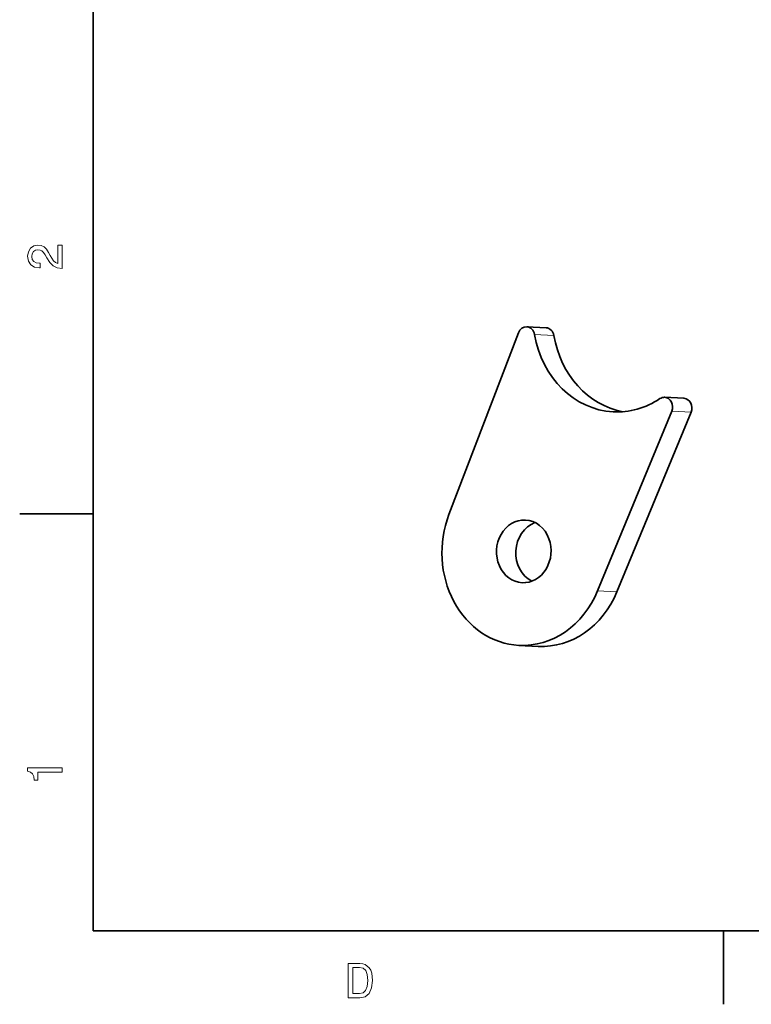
# Model space of a CAD drawing. Extents: x 0 to 296, y 0 to 210.
# Tile 1 of 8: x 2 to 77, y 2 to 103. Entities that reach past the tile are written whole.
import ezdxf

# ---------------------------------------------------------------- set-up
doc = ezdxf.new("R2010")
doc.units = 0

msp = doc.modelspace()

# ---------------------------------------------------------------- linework, layer by layer
at = {"color": 7, "lineweight": 35}
for p, q in [((10, 200), (10, 10)), ((10, 10), (287, 10))]:
    msp.add_line(p, q, dxfattribs=at)
at = {"color": 7, "lineweight": 35, "ltscale": 0.049354}
for p, q in [((54.231083, 71.594475), (56.202545, 71.491188)), ((68.306473, 64.395142), (70.277939, 64.291855)), ((53.433868, 39.099716), (55.405331, 38.996426))]:
    msp.add_line(p, q, dxfattribs=at)
at = {"color": 7, "lineweight": 35, "ltscale": 0.496466}
msp.add_line((46.295135, 52.435638), (53.382885, 70.986366), dxfattribs=at)
at = {"color": 7, "lineweight": 13, "ltscale": 0.049354}
for p, q in [((55.032108, 70.805588), (57.003571, 70.702301)), ((69.039078, 62.978455), (71.010544, 62.875164)), ((63.44286, 44.569916), (61.471394, 44.673203))]:
    msp.add_line(p, q, dxfattribs=at)
at = {"color": 7, "lineweight": 35, "ltscale": 0.495197}
for p, q in [((61.471394, 44.673203), (69.039078, 62.978455)), ((63.44286, 44.569916), (71.010544, 62.875164))]:
    msp.add_line(p, q, dxfattribs=at)
at = {"color": 7, "lineweight": 35, "ltscale": 0.1875}
for p, q in [((10, 52.5), (2.5, 52.5)), ((74.300003, 10), (74.300003, 2.5))]:
    msp.add_line(p, q, dxfattribs=at)
at = {"color": 7, "lineweight": 13}
for points in [[(6.833213, 77.519447), (6.833213, 79.925072), (6.399496, 79.925072), (6.399496, 78.023773), (6.162464, 78.129684), (5.965778, 78.311241), (5.607709, 78.871033), (5.456412, 79.168587), (5.239553, 79.501442), (4.987392, 79.738472), (4.689842, 79.874641), (4.351945, 79.925072), (3.928314, 79.839333), (3.595461, 79.602303), (3.383646, 79.239189), (3.307997, 78.770172), (3.393732, 78.286018), (3.630764, 77.91787), (4.009006, 77.680832), (4.508286, 77.600143), (4.578891, 77.600143), (4.578891, 78.059074), (4.538545, 78.059074), (4.195605, 78.104462), (3.943444, 78.240631), (3.782061, 78.457489), (3.726585, 78.744957), (3.777017, 79.03746), (3.903098, 79.254318), (4.099784, 79.395531), (4.346902, 79.445961), (4.578891, 79.41066), (4.775577, 79.314842), (4.947046, 79.153458), (5.098343, 78.931557), (5.259727, 78.634003), (5.572406, 78.139771), (5.90526, 77.791786), (6.308718, 77.585014), (6.818084, 77.519447)], [(6.833213, 26.159222), (6.833213, 26.618156), (3.307997, 26.618156), (3.307997, 26.275217), (3.615634, 26.184439), (3.822406, 26.002882), (3.943444, 25.725506), (3.98379, 25.34222), (4.341859, 25.34222), (4.341859, 26.159222)], [(37.194958, 6.666787), (36.029972, 6.666787), (36.029972, 3.166787), (37.194958, 3.166787), (37.744667, 3.277738), (38.153168, 3.615634), (38.405331, 4.165346), (38.496109, 4.916787), (38.415417, 5.683357), (38.314552, 5.985951), (38.173344, 6.228026), (37.764839, 6.555836), (37.497551, 6.636527)], [(37.159653, 6.248199), (37.542938, 6.17255), (37.805187, 5.940562), (37.961525, 5.527017), (38.011959, 4.916787), (37.956482, 4.326729), (37.800144, 3.913184), (37.532852, 3.666066), (37.159653, 3.585375), (36.498989, 3.585375), (36.498989, 6.248199)]]:
    msp.add_lwpolyline(points, close=True, dxfattribs=at)
at = {"color": 7, "lineweight": 35}
for centre, major_axis, start_param, end_param in [((54.178791, 70.59584), (-0.05232, -0.998627), 3.1416238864, 4.3565793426), ((54.178791, 70.59584), (-0.05232, -0.998627), 1.8277206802, 3.1416238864), ((56.150253, 70.492554), (-0.05232, -0.998627), 1.8277206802, 3.1416238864), ((63.565281, 72.903076), (-0.523205, -9.986305), 4.9693133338, 6.2832310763), ((65.536743, 72.799782), (-0.523205, -9.986305), 4.9693133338, 6.1695246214), ((63.565281, 72.903076), (-0.523205, -9.986305), 0.0000457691, 0.5721347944), ((68.254128, 63.396515), (-0.05232, -0.998627), 3.1415660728, 3.713727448), ((68.254128, 63.396515), (-0.05232, -0.998627), 1.1848687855, 3.1415660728), ((70.225586, 63.293224), (-0.05232, -0.998627), 1.1848687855, 3.1415660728), ((53.935822, 48.686584), (-0.502277, -9.586853), 4.3565793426, 6.2832244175), ((53.935822, 48.686584), (-0.167425, -3.195618), 3.1416292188, 6.2832218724), ((55.907284, 48.583294), (-0.167425, -3.195618), 3.5039392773, 5.9207834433), ((53.935822, 48.686584), (-0.167425, -3.195618), 2.0300842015, 3.1416292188), ((53.935822, 48.686584), (-0.167425, -3.195618), 0.0000365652, 2.0300842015), ((53.935822, 48.686584), (-0.502277, -9.586853), 0.0000391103, 1.1848687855), ((55.907284, 48.583294), (-0.502277, -9.586853), 0.0000391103, 1.1848687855)]:
    msp.add_ellipse(centre, major_axis=major_axis, ratio=0.869722, start_param=start_param, end_param=end_param, dxfattribs=at)

doc.saveas('drawing.dxf')
